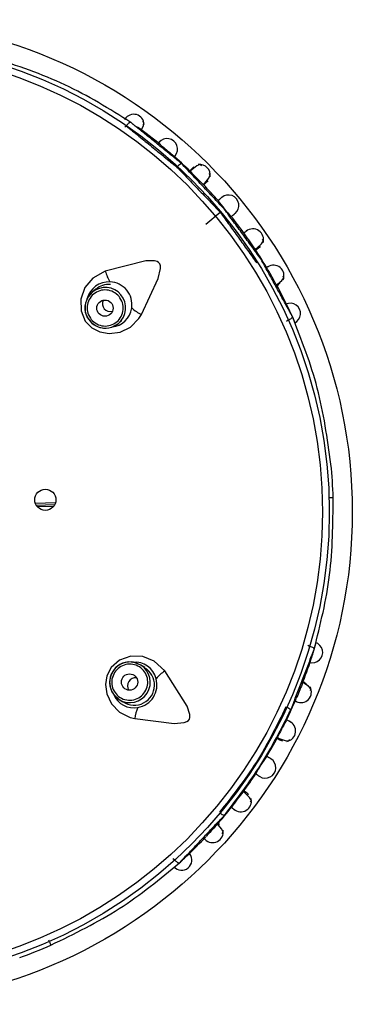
# Model space of a CAD drawing. Header units: millimetres. Extents: x 257.87 to 258.14, y 332.18 to 333.7.
# Tile 1 of 7: x 258.0021 to 258.0225, y 332.3618 to 332.4222. Entities that reach past the tile are written whole.
import ezdxf

# ---------------------------------------------------------------- set-up
doc = ezdxf.new("R2010")
doc.units = ezdxf.units.MM
doc.layers.add('SANINDUSA', color=3, linetype='Continuous')

msp = doc.modelspace()

# ---------------------------------------------------------------- linework, layer by layer
at = {"layer": 'SANINDUSA', "linetype": 'Continuous'}
for p, q in [((258.0085256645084, 332.4156325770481), (258.0086152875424, 332.4157071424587)), ((258.0134867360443, 332.4096677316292), (258.0143766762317, 332.4104082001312)), ((258.016744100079, 332.4082531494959), (258.0168366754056, 332.4083150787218)), ((258.0178367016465, 332.4059170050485), (258.0178264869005, 332.4058969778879)), ((258.0067439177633, 332.4056831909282), (258.0065279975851, 332.405503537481)), ((258.0077178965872, 332.4033556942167), (258.0081269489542, 332.4035817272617)), ((258.0081269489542, 332.4035817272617), (258.0083429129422, 332.4037614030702)), ((258.0185399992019, 332.4037784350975), (258.0184503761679, 332.4037038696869)), ((258.0030360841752, 332.3925559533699), (258.0042649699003, 332.3925937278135)), ((258.0030916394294, 332.3924394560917), (258.0042200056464, 332.3924741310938)), ((258.0031491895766, 332.3923493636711), (258.0041632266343, 332.3923805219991)), ((258.0197551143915, 332.3838533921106), (258.0198537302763, 332.3837911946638)), ((258.0097420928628, 332.3824733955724), (258.0095045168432, 332.3826232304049)), ((258.0078294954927, 332.380827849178), (258.0081708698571, 332.3805086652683)), ((258.0081708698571, 332.3805086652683), (258.0084084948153, 332.3803588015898)), ((258.018097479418, 332.378029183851), (258.0181956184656, 332.3779765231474)), ((258.0115757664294, 332.370666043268), (258.0114771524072, 332.3707282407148))]:
    msp.add_line(p, q, dxfattribs=at)
at = {"layer": 'SANINDUSA', "linetype": 'Continuous', "flags": 128}
for points in [[(258.009521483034, 332.415432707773), (258.0095370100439, 332.4154583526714), (258.0096601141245, 332.4157219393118), (258.0096955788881, 332.415909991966), (258.0096267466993, 332.4160005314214)], [(258.012760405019, 332.4132034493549), (258.0125889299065, 332.4130261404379), (258.0124259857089, 332.4128576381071)], [(258.0132341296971, 332.4132610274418), (258.0131480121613, 332.4133363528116), (258.0129377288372, 332.4132452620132), (258.0126239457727, 332.413008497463), (258.0125300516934, 332.4129238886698)], [(258.0133512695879, 332.4120985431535), (258.0134341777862, 332.4121885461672), (258.0136716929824, 332.4124950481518), (258.0137656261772, 332.4127010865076), (258.0136947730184, 332.4127863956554)], [(258.0133525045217, 332.4120648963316), (258.0134547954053, 332.4121626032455), (258.013632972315, 332.4123333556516)], [(258.0165184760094, 332.4081327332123), (258.016615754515, 332.4082069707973), (258.0169028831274, 332.4084675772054), (258.0170311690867, 332.4086541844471), (258.0169762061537, 332.4087504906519)], [(258.009538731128, 332.4041332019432), (258.0105717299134, 332.4063500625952), (258.0107122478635, 332.4069491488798), (258.0107030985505, 332.4071154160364), (258.0106624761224, 332.4072336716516), (258.0105975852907, 332.407317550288), (258.0105103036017, 332.4073768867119), (258.0103387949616, 332.4074289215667), (258.0098032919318, 332.4074192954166), (258.0073270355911, 332.4067914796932)], [(258.0073270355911, 332.4067914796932), (258.0065506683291, 332.4063641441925), (258.0060734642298, 332.4057854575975), (258.0058243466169, 332.4050797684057), (258.0058387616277, 332.4043509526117), (258.0060986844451, 332.4037308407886), (258.006501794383, 332.403316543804), (258.0069833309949, 332.4030705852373), (258.0075678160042, 332.4029672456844), (258.0082269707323, 332.4030532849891), (258.0088689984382, 332.4033653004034), (258.0093907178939, 332.4038901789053), (258.009538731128, 332.4041332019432)], [(258.0178263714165, 332.405958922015), (258.0178861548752, 332.4059976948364), (258.0181536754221, 332.4062105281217), (258.0182794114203, 332.406376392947), (258.0182387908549, 332.4064819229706)], [(258.0177589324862, 332.4058899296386), (258.0178765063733, 332.405954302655), (258.0180619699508, 332.4060562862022)], [(258.0065279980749, 332.4055035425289), (258.0062222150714, 332.4051253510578), (258.0061648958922, 332.4049995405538)], [(258.0065284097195, 332.4055038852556), (258.0062853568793, 332.4052303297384), (258.0061737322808, 332.4049953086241)], [(258.0185519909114, 332.4037842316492), (258.0185992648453, 332.4038086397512), (258.0186540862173, 332.4038406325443), (258.018702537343, 332.4038732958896), (258.0187429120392, 332.4039054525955), (258.0187738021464, 332.4039360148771), (258.0187941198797, 332.4039638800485), (258.0188031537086, 332.4039880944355), (258.0188005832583, 332.4040077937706)], [(258.0077146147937, 332.4033657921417), (258.0078422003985, 332.4034045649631), (258.0081265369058, 332.4035813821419)], [(258.0213016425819, 332.3928899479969), (258.021301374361, 332.3928899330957), (258.0212855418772, 332.3928894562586), (258.0212548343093, 332.3928885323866), (258.0212105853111, 332.3928872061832), (258.0211547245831, 332.392885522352), (258.0210896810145, 332.3928835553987), (258.0210537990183, 332.3928824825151)], [(258.0198663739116, 332.3837870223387), (258.0199164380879, 332.3837689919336), (258.0199749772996, 332.3837444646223), (258.0200272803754, 332.3837184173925), (258.020071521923, 332.3836918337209), (258.0201061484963, 332.3836655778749), (258.0201299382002, 332.3836406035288), (258.0201420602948, 332.3836177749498), (258.0201420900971, 332.3835979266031)], [(258.0109763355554, 332.382261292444), (258.0103300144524, 332.382867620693), (258.0096321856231, 332.383142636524), (258.0088840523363, 332.3831615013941), (258.0081953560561, 332.3829225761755), (258.0076859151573, 332.3824837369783), (258.0074164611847, 332.3819723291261), (258.0073313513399, 332.3814383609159), (258.0074136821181, 332.3808505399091), (258.0076991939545, 332.3802502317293), (258.0081943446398, 332.3797360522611), (258.0088547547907, 332.3794020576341), (258.0091316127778, 332.3793364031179)], [(258.0095045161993, 332.3826232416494), (258.0090503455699, 332.3827971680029), (258.0089129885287, 332.3828128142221)], [(258.0095049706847, 332.3826229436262), (258.0091697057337, 332.3827695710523), (258.0089116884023, 332.382803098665)], [(258.0091316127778, 332.3793364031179), (258.0115591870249, 332.3790390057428), (258.0121723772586, 332.3790904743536), (258.0123276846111, 332.3791505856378), (258.0124275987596, 332.3792257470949), (258.0124873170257, 332.379313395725), (258.012516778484, 332.3794147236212), (258.0125132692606, 332.3795939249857), (258.0123386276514, 332.3801002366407), (258.0109763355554, 332.382261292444)], [(258.0199098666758, 332.381062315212), (258.0199385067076, 332.3811735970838), (258.0197918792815, 332.381323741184), (258.0194956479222, 332.38150270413), (258.0194286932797, 332.3815347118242)], [(258.0196717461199, 332.3814748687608), (258.0194743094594, 332.3815508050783), (258.019465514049, 332.381554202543)], [(258.0078380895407, 332.3808340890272), (258.0079143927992, 332.3807247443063), (258.0081704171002, 332.3805089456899)], [(258.0178852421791, 332.3781718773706), (258.0179964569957, 332.3781208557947), (258.018361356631, 332.3779896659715), (258.0185863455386, 332.377964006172), (258.0186455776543, 332.3780577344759)], [(258.0162277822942, 332.3742172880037), (258.0162893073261, 332.374311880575), (258.0161694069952, 332.3745061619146), (258.0158913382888, 332.3747827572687), (258.015795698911, 332.3748627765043)], [(258.0160299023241, 332.3747592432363), (258.0160970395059, 332.3746787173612), (258.0160469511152, 332.3746523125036)], [(258.0144969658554, 332.3722695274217), (258.0145619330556, 332.3723642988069), (258.0144755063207, 332.3725555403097), (258.0142583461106, 332.372825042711), (258.0142063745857, 332.3728780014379)]]:
    msp.add_lwpolyline(points, dxfattribs=at)
at = {"layer": 'SANINDUSA', "linetype": 'Continuous'}
for centre, radius in [((257.9922702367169, 332.3920149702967), 0.03020728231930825), ((257.9922702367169, 332.3920149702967), 0.02879663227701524), ((257.9922702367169, 332.3920149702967), 0.02837947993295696), ((258.0073048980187, 332.4045233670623), 0.0004994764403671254), ((258.0036456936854, 332.3927626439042), 0.0006500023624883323), ((258.0088123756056, 332.3815814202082), 0.0004994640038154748)]:
    msp.add_circle(centre, radius, dxfattribs=at)
for centre, radius, start, end in [((258.0090644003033, 332.4157760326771), 0.000641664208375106, 1.60068160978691, 147.8574052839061), ((257.9922702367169, 332.3920149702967), 0.02911556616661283, 50.70358649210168, 54.19615390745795), ((258.011120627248, 332.4142902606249), 0.0006366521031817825, 319.4188222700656, 140.188402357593), ((258.5851125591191, 333.0924546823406), 0.8885368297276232, 229.7249195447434, 229.7862100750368), ((257.9922702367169, 332.3920149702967), 0.029115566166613, 45.89093322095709, 48.82941298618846), ((258.01227545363, 332.412793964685), 0.0006631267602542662, 114.5550736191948, 140.8387283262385), ((258.0131248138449, 332.4126960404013), 0.0006407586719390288, 349.7883380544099, 98.60415041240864), ((258.0275134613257, 332.4269933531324), 0.02055580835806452, 223.2097338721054, 226.4349065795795), ((257.9922702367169, 332.3920149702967), 0.02911556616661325, 40.95169773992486, 43.6171117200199), ((258.0148788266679, 332.4108253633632), 0.0006416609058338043, 309.4239620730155, 130.1840709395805), ((258.0209270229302, 332.4158576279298), 0.008196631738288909, 215.3173214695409, 224.2051784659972), ((257.9922702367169, 332.3920149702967), 0.02911556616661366, 35.89378458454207, 38.57077351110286), ((258.0336400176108, 332.4207415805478), 0.02126667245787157, 213.2423227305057, 216.4365953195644), ((258.0163797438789, 332.408734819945), 0.0006508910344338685, 342.5022561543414, 129.0635818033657), ((257.9922702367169, 332.3920149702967), 0.02911556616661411, 30.69889673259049, 33.61359659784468), ((258.017641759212, 332.4065121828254), 0.0006468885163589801, 337.178672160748, 123.7605096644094), ((258.0100000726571, 332.4075619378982), 0.002781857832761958, 196.0787413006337, 210.8374043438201), ((257.9869780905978, 332.3892769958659), 0.03506530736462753, 28.42529034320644, 30.13137295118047), ((258.0075609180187, 332.4047368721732), 0.001399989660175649, 87.929489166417, 164.5190654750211), ((258.0073255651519, 332.4045410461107), 0.001250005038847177, 309.8742013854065, 129.6466471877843), ((258.0074925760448, 332.4049143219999), 0.001060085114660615, 82.10574373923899, 134.3579202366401), ((258.0075609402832, 332.4047368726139), 0.001399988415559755, 351.5908060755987, 87.93039911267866), ((257.9922702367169, 332.3920149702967), 0.02911556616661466, 25.72301671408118, 28.59515621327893), ((258.0071809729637, 332.4045194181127), 0.001114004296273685, 154.7106937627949, 229.616862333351), ((258.0073300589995, 332.4045458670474), 0.001250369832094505, 158.7258124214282, 219.7984944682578), ((258.0076340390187, 332.4048000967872), 0.0004859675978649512, 155.2426364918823, 219.9782032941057), ((258.0186650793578, 332.404189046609), 0.000634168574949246, 294.411423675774, 115.1955816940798), ((257.9922702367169, 332.3920149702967), 0.02911556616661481, 24.66228386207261, 25.72301671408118), ((258.0076263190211, 332.4047738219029), 0.000463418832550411, 218.101787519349, 287.3884770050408), ((258.0076230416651, 332.4046966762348), 0.00133302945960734, 275.2757650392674, 352.9097024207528), ((258.0107823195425, 332.4066212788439), 0.002781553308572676, 228.6832050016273, 243.4432402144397), ((257.9922702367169, 332.3920149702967), 0.02911556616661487, 23.61210843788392, 24.66228386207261), ((258.0073308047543, 332.4045439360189), 0.001249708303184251, 219.7085896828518, 288.0439177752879), ((258.0073146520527, 332.4044555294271), 0.001160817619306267, 222.5297110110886, 290.1544878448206), ((257.9922702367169, 332.3920149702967), 0.02904641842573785, 1.726314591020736, 5.795524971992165), ((258.0200314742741, 332.3834004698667), 0.0006341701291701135, 252.411570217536, 73.19569564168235), ((257.9922702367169, 332.3920149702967), 0.02911556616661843, 342.7554768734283, 343.9098745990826), ((258.0087702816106, 332.3816981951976), 0.001113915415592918, 82.70686756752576, 157.6195345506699), ((258.0088415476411, 332.3815645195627), 0.001250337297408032, 86.72449040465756, 147.799457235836), ((257.9922702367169, 332.3920149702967), 0.02911556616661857, 338.7054451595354, 341.9534691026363), ((257.9922702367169, 332.3920149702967), 0.02911556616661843, 341.9534691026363, 342.7554768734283), ((258.0088390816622, 332.3815631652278), 0.001248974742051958, 147.6866017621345, 216.0667090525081), ((258.0088351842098, 332.3815675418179), 0.001250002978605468, 237.8965002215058, 57.62459436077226), ((258.0091067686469, 332.3813962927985), 0.001237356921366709, 236.0958112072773, 59.54014411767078), ((258.0091583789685, 332.3814772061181), 0.001319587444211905, 13.63055218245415, 96.1088988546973), ((258.0125344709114, 332.3799579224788), 0.002780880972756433, 124.0767399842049, 138.8404840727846), ((258.0087508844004, 332.3815512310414), 0.001160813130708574, 150.5294035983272, 218.1551328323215), ((258.0091499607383, 332.3813531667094), 0.0004634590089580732, 146.1040343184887, 215.3859673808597), ((258.0091773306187, 332.3813538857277), 0.0004860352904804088, 83.2476953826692, 147.9740817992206), ((258.0090946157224, 332.3814039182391), 0.001399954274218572, 279.5893409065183, 15.93115087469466), ((258.0193215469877, 332.3809632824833), 0.0006469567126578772, 243.8005413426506, 29.54648621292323), ((258.8055665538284, 332.0594013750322), 0.8495712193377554, 157.7245606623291, 157.7884935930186), ((258.0090755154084, 332.3813324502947), 0.001333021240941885, 203.276243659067, 280.9106757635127), ((257.9922702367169, 332.3920149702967), 0.02911556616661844, 333.8954125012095, 336.840130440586), ((258.0118829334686, 332.3789223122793), 0.002782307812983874, 156.6846663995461, 171.4408712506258), ((258.018214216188, 332.3794099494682), 0.000663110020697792, 42.55633628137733, 68.8408274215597), ((258.0370588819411, 332.3689727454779), 0.02126955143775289, 151.2427777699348, 154.4367282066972), ((258.0183517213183, 332.3785770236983), 0.000650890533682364, 280.5012961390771, 67.06371814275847), ((257.9922702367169, 332.3920149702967), 0.02911556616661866, 328.9443167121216, 331.6143618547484), ((258.0249309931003, 332.3714160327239), 0.00952872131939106, 143.9391821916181, 151.5825183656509), ((258.0171464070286, 332.3763256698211), 0.0006416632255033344, 237.4247578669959, 58.18337807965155), ((257.9922702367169, 332.3920149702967), 0.02911556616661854, 323.899612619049, 326.5418372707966), ((258.0347035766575, 332.3597792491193), 0.02418942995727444, 141.430119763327, 144.2623848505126), ((258.0156345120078, 332.3742677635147), 0.000651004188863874, 228.4977499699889, 14.22113120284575), ((257.9922702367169, 332.3920149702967), 0.02911556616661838, 318.6941129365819, 321.6193961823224), ((258.0148230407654, 332.3740330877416), 0.0006629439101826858, 226.6781222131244, 252.9696007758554), ((258.2984141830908, 332.1139552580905), 0.3844604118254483, 137.6805825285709, 137.8222906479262), ((257.9922702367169, 332.3920149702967), 0.02911556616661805, 313.5626881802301, 316.8230621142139), ((258.0139102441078, 332.3723776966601), 0.0006469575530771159, 223.8011350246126, 9.544266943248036), ((258.0120052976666, 332.3706692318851), 0.0006312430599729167, 222.0696908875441, 35.5536365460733), ((257.9922702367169, 332.3920149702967), 0.02911556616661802, 312.7571603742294, 313.5626881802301), ((257.9922702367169, 332.3920149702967), 0.02911556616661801, 311.6104662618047, 312.7571603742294), ((257.9922702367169, 332.3920149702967), 0.02904641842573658, 289.7263145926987, 293.7911163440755)]:
    msp.add_arc(centre, radius, start, end, dxfattribs=at)
for points, knots in [([(258.0088882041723, 332.4159216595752), (258.0075754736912, 332.4167416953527), (258.0049494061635, 332.4183821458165), (258.0019228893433, 332.4193912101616), (258.0004092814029, 332.4198958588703)], [0, 0, 0, 0, 0.4998845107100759, 1, 1, 1, 1]), ([(258.0085198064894, 332.4161155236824), (258.0085333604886, 332.416135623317), (258.0085605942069, 332.4161760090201), (258.0085204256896, 332.4161164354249), (258.0085002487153, 332.4160865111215)], [0, 0, 0, 0, 0.4976918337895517, 1, 1, 1, 1]), ([(258.0086152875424, 332.4157071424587), (258.0086387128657, 332.4157376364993), (258.0086771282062, 332.4157876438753), (258.0087320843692, 332.4158456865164), (258.0087775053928, 332.4158861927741), (258.0088183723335, 332.4159137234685), (258.0088587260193, 332.4159318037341), (258.0088770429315, 332.4159255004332), (258.0088882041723, 332.4159216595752)], [0, 0, 0, 0, 0.2149928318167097, 0.3525681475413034, 0.5003395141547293, 0.6481876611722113, 0.7856264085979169, 1, 1, 1, 1]), ([(258.0106298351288, 332.4146957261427), (258.0106545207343, 332.4147262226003), (258.0106959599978, 332.4147774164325), (258.0106281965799, 332.4146937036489), (258.0106008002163, 332.4146598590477)], [0, 0, 0, 0, 0.5957056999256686, 1, 1, 1, 1]), ([(258.0115373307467, 332.4138005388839), (258.0115828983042, 332.4138520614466), (258.0116731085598, 332.413954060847), (258.0116254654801, 332.4139001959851), (258.0116018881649, 332.4138735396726)], [0, 0, 0, 0, 0.5051261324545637, 1, 1, 1, 1]), ([(258.0159663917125, 332.4092379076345), (258.0160158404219, 332.409273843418), (258.016073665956, 332.4093158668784), (258.0159903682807, 332.409255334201), (258.0159783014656, 332.4092465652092)], [0, 0, 0, 0, 0.8551362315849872, 0.9999999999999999, 0.9999999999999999, 0.9999999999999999, 0.9999999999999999]), ([(258.017279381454, 332.4070482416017), (258.0173134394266, 332.4070687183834), (258.0173703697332, 332.4071029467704), (258.0172776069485, 332.4070471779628), (258.0172403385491, 332.4070247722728)], [0, 0, 0, 0, 0.5982397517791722, 1, 1, 1, 1]), ([(258.008165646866, 332.405240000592), (258.0080601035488, 332.4053408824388), (258.0078490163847, 332.4055426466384), (258.0074166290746, 332.4056627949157), (258.0069781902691, 332.4056186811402), (258.0065888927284, 332.4054073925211), (258.0063103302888, 332.4050630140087), (258.0061872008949, 332.4046399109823), (258.0062267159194, 332.4041928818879), (258.006386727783, 332.4039486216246), (258.0064667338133, 332.4038264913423)], [0, 0, 0, 0, 0.1249991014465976, 0.2499988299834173, 0.3749990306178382, 0.4999986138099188, 0.6250003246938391, 0.7500004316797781, 0.8750000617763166, 1, 1, 1, 1]), ([(258.0064667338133, 332.4038264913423), (258.0065721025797, 332.4037257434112), (258.006782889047, 332.4035242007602), (258.0072147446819, 332.4034038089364), (258.0076531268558, 332.4034474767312), (258.0080428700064, 332.4036585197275), (258.0083219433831, 332.4040031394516), (258.0084452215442, 332.4044266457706), (258.0084055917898, 332.4048737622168), (258.0082456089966, 332.4051179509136), (258.008165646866, 332.405240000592)], [0, 0, 0, 0, 0.124817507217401, 0.2496929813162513, 0.3746556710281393, 0.4997317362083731, 0.6249180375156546, 0.7500599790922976, 0.8750757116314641, 0.9999999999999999, 0.9999999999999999, 0.9999999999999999, 0.9999999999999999]), ([(258.0211664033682, 332.3949474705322), (258.0209454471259, 332.396527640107), (258.0205036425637, 332.3996872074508), (258.0193681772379, 332.4025678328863), (258.0188005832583, 332.4040077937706)], [0, 0, 0, 0, 0.5001221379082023, 1, 1, 1, 1]), ([(258.0201420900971, 332.3835979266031), (258.0205163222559, 332.3850997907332), (258.0212649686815, 332.3881042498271), (258.0212894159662, 332.3912944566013), (258.0213016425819, 332.3928899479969)], [0, 0, 0, 0, 0.4998783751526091, 1, 1, 1, 1]), ([(258.0097599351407, 332.380984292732), (258.0098232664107, 332.3811158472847), (258.0099499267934, 332.3813789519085), (258.0099305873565, 332.3818273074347), (258.0097531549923, 332.3822306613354), (258.0094318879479, 332.3825355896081), (258.0090182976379, 332.3826941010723), (258.008577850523, 332.3826804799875), (258.0081649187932, 332.3825047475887), (258.0079820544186, 332.382277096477), (258.0078906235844, 332.3821632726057)], [0, 0, 0, 0, 0.1250021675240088, 0.2500000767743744, 0.3750045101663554, 0.5000007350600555, 0.6250010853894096, 0.7500018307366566, 0.8750027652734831, 1, 1, 1, 1]), ([(258.0078906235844, 332.3821632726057), (258.0078273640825, 332.3820319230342), (258.0077008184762, 332.3817691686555), (258.0077197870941, 332.3813212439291), (258.007896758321, 332.3809177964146), (258.0082179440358, 332.3806123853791), (258.0086319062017, 332.3804534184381), (258.0090727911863, 332.3804670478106), (258.0094857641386, 332.3806429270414), (258.0096685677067, 332.3808705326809), (258.0097599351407, 332.380984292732)], [0, 0, 0, 0, 0.1248216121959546, 0.2496957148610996, 0.3746614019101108, 0.4997327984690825, 0.6249194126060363, 0.7500609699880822, 0.8750774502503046, 1, 1, 1, 1]), ([(258.0189434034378, 332.3804229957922), (258.0190063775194, 332.3803956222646), (258.0191318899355, 332.3803410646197), (258.0190652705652, 332.3803700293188), (258.0190320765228, 332.3803844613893)], [0, 0, 0, 0, 0.5017358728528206, 1, 1, 1, 1]), ([(258.0184028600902, 332.3800503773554), (258.0178383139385, 332.3789007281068), (258.0167092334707, 332.3766014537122), (258.0151207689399, 332.3745919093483), (258.0143265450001, 332.3735871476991)], [0, 0, 0, 0, 0.5000052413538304, 1, 1, 1, 1]), ([(258.0146288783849, 332.3733992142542), (258.0154063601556, 332.3744136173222), (258.0169613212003, 332.3764424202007), (258.0181222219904, 332.3787197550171), (258.0187026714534, 332.3798584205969)], [0, 0, 0, 0, 0.5000008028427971, 0.9999999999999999, 0.9999999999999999, 0.9999999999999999, 0.9999999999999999]), ([(258.0186018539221, 332.3791781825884), (258.018657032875, 332.3791512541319), (258.0187215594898, 332.3791197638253), (258.0185616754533, 332.3791978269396), (258.0184913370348, 332.379232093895), (258.0184328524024, 332.3792605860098)], [0, 0, 0, 0, 0.4986961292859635, 0.5831783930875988, 1, 1, 1, 1]), ([(258.0152113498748, 332.373773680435), (258.0152228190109, 332.3737645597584), (258.0153030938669, 332.3737007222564), (258.0152472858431, 332.3737450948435), (258.0151994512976, 332.3737831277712)], [0, 0, 0, 0, 0.1428733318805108, 1, 1, 1, 1]), ([(258.0133701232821, 332.3719993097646), (258.0134199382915, 332.3719520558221), (258.0135192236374, 332.3718578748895), (258.0134665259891, 332.3719078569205), (258.0134402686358, 332.3719327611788)], [0, 0, 0, 0, 0.5017357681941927, 0.9999999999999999, 0.9999999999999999, 0.9999999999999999, 0.9999999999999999]), ([(258.0039886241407, 332.3654392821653), (258.0054231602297, 332.3661377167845), (258.0082915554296, 332.3675342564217), (258.0106803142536, 332.3695043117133), (258.0118744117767, 332.37048910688)], [0, 0, 0, 0, 0.5001180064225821, 1, 1, 1, 1]), ([(258.0115757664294, 332.370666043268), (258.0116039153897, 332.370638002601), (258.0116491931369, 332.3705928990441), (258.011711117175, 332.3705429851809), (258.0117599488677, 332.3705099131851), (258.0118029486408, 332.3704883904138), (258.0118457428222, 332.3704751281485), (258.0118634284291, 332.3704837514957), (258.0118744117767, 332.37048910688)], [0, 0, 0, 0, 0.2221314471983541, 0.3572995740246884, 0.5003265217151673, 0.6433845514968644, 0.7785299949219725, 1, 1, 1, 1]), ([(258.0038441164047, 332.3657669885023), (258.0038544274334, 332.3657441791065), (258.0038750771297, 332.3656984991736), (258.0039045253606, 332.3656328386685), (258.003931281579, 332.3655729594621), (258.0039540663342, 332.365521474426), (258.0039720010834, 332.3654805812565), (258.0039840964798, 332.3654523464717), (258.0039904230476, 332.3654367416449), (258.0039892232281, 332.3654384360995), (258.0039886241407, 332.3654392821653)], [0, 0, 0, 0, 0.1247873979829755, 0.2499092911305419, 0.3749876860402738, 0.5000072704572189, 0.6249892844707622, 0.7500986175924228, 0.8752205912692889, 1, 1, 1, 1])]:
    msp.add_open_spline(points, degree=3, knots=knots, dxfattribs=at)
for points in [[(258.0086152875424, 332.4157071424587), (258.0117228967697, 332.4131729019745)], [(258.0092285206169, 332.4156455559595), (258.0088882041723, 332.4159216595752)], [(258.011999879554, 332.4133971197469), (258.0092285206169, 332.4156455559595)], [(258.0117233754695, 332.4131723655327), (258.0143773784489, 332.4104073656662)], [(258.01462105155, 332.4106109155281), (258.011999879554, 332.4133971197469)], [(258.0144590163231, 332.4113105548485), (258.0142388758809, 332.4111191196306)], [(258.016884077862, 332.4075267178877), (258.01462105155, 332.4106109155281)], [(258.0143773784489, 332.4104073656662), (258.0166126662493, 332.4072958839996)], [(258.0150512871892, 332.410142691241), (258.015280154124, 332.410324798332)], [(258.0159783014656, 332.4092465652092), (258.0158143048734, 332.4091273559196)], [(258.0165383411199, 332.4080841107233), (258.0167416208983, 332.4082187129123)], [(258.0185878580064, 332.4043983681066), (258.016884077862, 332.4075267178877)], [(258.0178264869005, 332.4058969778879), (258.0179611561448, 332.4059701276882)], [(258.0188005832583, 332.4040077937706), (258.0185878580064, 332.4043983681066)], [(258.0199823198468, 332.3831828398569), (258.0201420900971, 332.3835979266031)], [(258.0187026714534, 332.3798584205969), (258.0199823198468, 332.3831828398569)], [(258.0195667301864, 332.3815425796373), (258.019423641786, 332.3815975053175)], [(258.0178516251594, 332.3781314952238), (258.0180659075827, 332.3780152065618)], [(258.0174780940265, 332.3768748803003), (258.0172280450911, 332.3770250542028)], [(258.0165504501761, 332.3759506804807), (258.0167943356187, 332.3757893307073)], [(258.0160178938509, 332.3747679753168), (258.0158206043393, 332.3749112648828)], [(258.0150521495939, 332.3739002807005), (258.0152113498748, 332.373773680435)], [(258.012175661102, 332.3708073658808), (258.0146288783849, 332.3733992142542)], [(258.0143387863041, 332.3728382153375), (258.0142231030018, 332.372938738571)], [(258.0118744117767, 332.37048910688), (258.012175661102, 332.3708073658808)]]:
    msp.add_open_spline(points, degree=1, dxfattribs=at)

doc.saveas('drawing.dxf')
